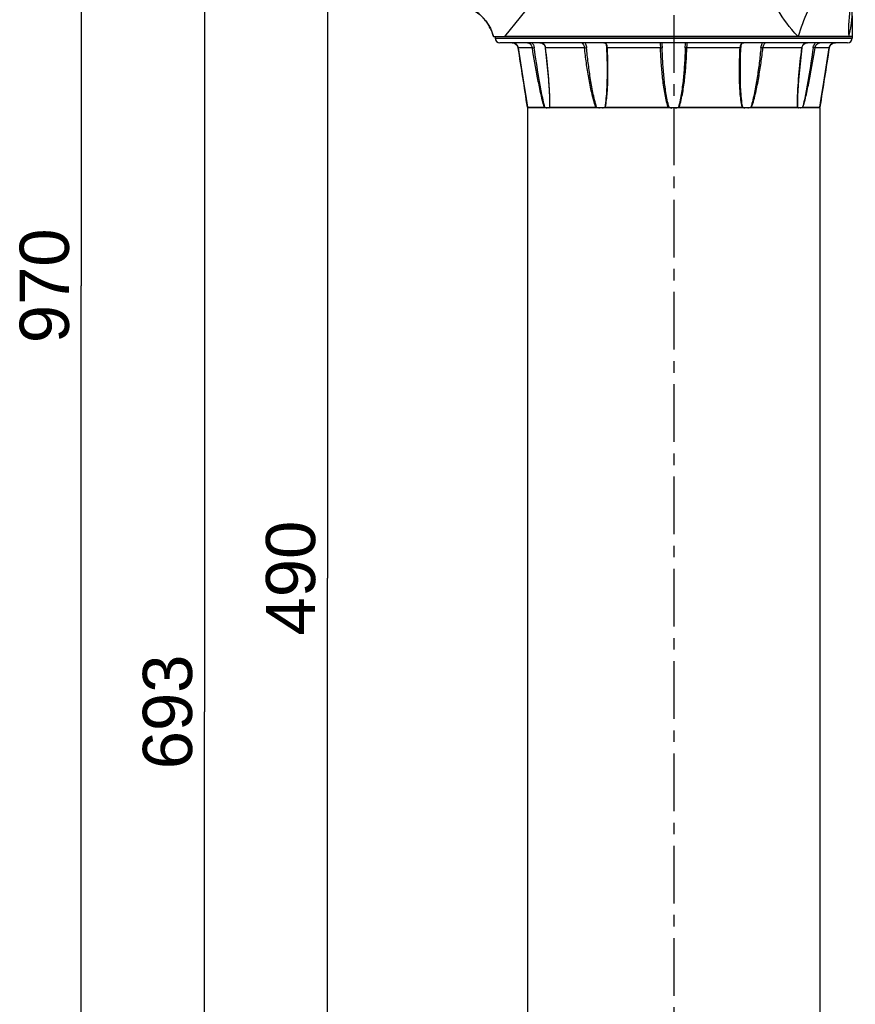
# Model space of a CAD drawing. Header units: millimetres. Extents: x 12 to 2508, y 25 to 1770.
# Tile 24 of 53: x 1242 to 1514, y 664 to 984. Entities that reach past the tile are written whole.
import ezdxf

# ---------------------------------------------------------------- set-up
doc = ezdxf.new("R2010")
doc.units = ezdxf.units.MM
doc.linetypes.add('CENTER', pattern=[0.6, 0.375, -0.075, 0.075, -0.075])
for name, color, linetype in [('ARM1_ABL4', 7, 'Continuous'), ('ARM1_PIPE_PBL5', 7, 'Continuous'), ('COVER_M_PBL14', 7, 'Continuous'), ('COVER_M_PBL25', 7, 'Continuous'), ('FLANGE_ARM1_PBL36', 7, 'Continuous'), ('FLANGE_E_PBL3', 7, 'Continuous'), ('HOLDER_M_PBL28', 7, 'Continuous'), ('HOLDER_M_PBL35', 7, 'Continuous'), ('MODULE_M_ABL1', 7, 'Continuous'), ('MODULE_M_ABL13', 7, 'Continuous'), ('new_view_6_VBL0', 7, 'Continuous')]:
    doc.layers.add(name, color=color, linetype=linetype)
doc.styles.get("Standard").update_dxf_attribs({"font": 'arial.ttf'})
doc.dimstyles.new('DIMSTYLE_4', dxfattribs={"dimtxt": 16, "dimasz": 12, "dimexe": 1, "dimexo": 0.5, "dimgap": 1, "dimtad": 1, "dimdsep": 46, "dimtxsty": 'Standard', "dimblk": '_FILLED', "dimblk1": '_FILLED', "dimblk2": '_FILLED', "dimcen": 0.09, "dimclrt": 134, "dimazin": 2, "dimtp": 0.5, "dimtm": 0.5, "dimtfac": 1, "dimtofl": 0, "dimtmove": 0, "dimatfit": 3, "dimldrblk": '_FILLED', "dimfxl": 1, "dimtolj": 1, "dimarcsym": 0})
doc.dimstyles.new('DIMSTYLE_5', dxfattribs={"dimtxt": 16, "dimasz": 12, "dimexe": 1, "dimexo": 0.5, "dimgap": 1, "dimtad": 1, "dimdsep": 46, "dimtxsty": 'Standard', "dimblk": '_FILLED', "dimblk1": '_FILLED', "dimblk2": '_FILLED', "dimcen": 0.09, "dimclrt": 134, "dimazin": 2, "dimtp": 0.8, "dimtm": 0.8, "dimtfac": 1, "dimtofl": 0, "dimtmove": 0, "dimatfit": 3, "dimldrblk": '_FILLED', "dimfxl": 1, "dimtolj": 1, "dimarcsym": 0})
doc.dimstyles.new('DIMSTYLE_6', dxfattribs={"dimtxt": 16, "dimasz": 12, "dimexe": 1, "dimexo": 0.5, "dimgap": 1, "dimtad": 1, "dimdec": 0, "dimdsep": 46, "dimtxsty": 'Standard', "dimblk": '_FILLED', "dimblk1": '_FILLED', "dimblk2": '_FILLED', "dimcen": 0.09, "dimclrt": 134, "dimazin": 2, "dimtp": 0.8, "dimtm": 0.8, "dimtfac": 1, "dimtdec": 0, "dimtofl": 0, "dimtmove": 0, "dimatfit": 3, "dimldrblk": '_FILLED', "dimfxl": 1, "dimtolj": 1, "dimarcsym": 0})

# ---------------------------------------------------------------- blocks, each defined once
blk = doc.blocks.new('_FILLED')
at = {"color": 0, "linetype": 'ByBlock'}
blk.add_solid([(0, 0), (-1, 0.2), (-1, -0.2)], dxfattribs=at)
blk = doc.blocks.new('*D11')
at = {"color": 134, "transparency": 16777216}
for p, q in [((1982.52, 822.6), (1986.52, 822.6)), ((1982.52, 822.6), (1982.52, 750.1)), ((1982.52, 677.6), (1982.52, 750.1)), ((2153.52, 677.6), (1978.52, 677.6))]:
    blk.add_line(p, q, dxfattribs=at)
at = {"color": 134, "transparency": 16777216, "xscale": 12, "yscale": 12, "zscale": 12}
for p, rotation in [((1982.52, 822.6), 90), ((1982.52, 677.6), 270)]:
    blk.add_blockref('_FILLED', p, dxfattribs=dict(at, rotation=rotation))
at = {"color": 134, "transparency": 16777216, "insert": (1962.52, 750.1), "char_height": 16, "width": 36.8, "attachment_point": 2, "rotation": 90, "line_spacing_factor": 0.9}
blk.add_mtext('145', dxfattribs=at)
blk = doc.blocks.new('*D12')
at = {"color": 134, "transparency": 16777216}
for p, q in [((1978.52, 1312.6), (2016.53, 1312.6)), ((1982.52, 1312.6), (1982.52, 1067.6)), ((1982.52, 822.6), (1982.52, 1067.6)), ((2016.34, 822.6), (1978.52, 822.6))]:
    blk.add_line(p, q, dxfattribs=at)
at = {"color": 134, "transparency": 16777216, "xscale": 12, "yscale": 12, "zscale": 12}
for p, rotation in [((1982.52, 1312.6), 90), ((1982.52, 822.6), 270)]:
    blk.add_blockref('_FILLED', p, dxfattribs=dict(at, rotation=rotation))
at = {"color": 134, "transparency": 16777216, "insert": (1962.52, 1067.6), "char_height": 16, "width": 36.8, "attachment_point": 2, "rotation": 90, "line_spacing_factor": 0.9}
blk.add_mtext('490', dxfattribs=at)
blk = doc.blocks.new('COVER_M_PBL25', base_point=(2044.27, 822.6))
at = {"layer": 'COVER_M_PBL25', "color": 7}
for p, q in [((2023.52, 880.6), (2023.92, 880.6)), ((2066.02, 764.59), (2023.92, 880.6)), ((2022.52, 879.6), (2022.52, 769.6)), ((2024.68, 878.5), (2024.78, 878.5)), ((2065.26, 766.7), (2065.45, 766.7)), ((2027.52, 764.6), (2066.02, 764.6))]:
    blk.add_line(p, q, dxfattribs=at)
at = {"layer": 'COVER_M_PBL25', "color": 2}
for p, q in [((2023.52, 880.6), (2023.52, 873.75)), ((2023.02, 847.4), (2023.02, 862.51)), ((2023.02, 782.68), (2023.02, 842.79)), ((2039.59, 822.6), (2035.85, 822.6)), ((2023.02, 782.68), (2022.52, 782.68)), ((2027.52, 778.92), (2027.52, 764.6))]:
    blk.add_line(p, q, dxfattribs=at)
at = {"layer": 'COVER_M_PBL25', "color": 7}
for centre, radius, start, end in [((2023.52, 879.6), 1, 90, 180), ((2027.52, 769.6), 5, 180, 270)]:
    blk.add_arc(centre, radius, start, end, dxfattribs=at)
at = {"layer": 'COVER_M_PBL25', "color": 2}
for points, knots in [([(2022.52, 872.87), (2022.52, 873.1), (2022.76, 873.59), (2023.27, 873.75), (2023.52, 873.75)], [0, 0, 0, 0, 0.477796, 1, 1, 1, 1]), ([(2022.79, 866.22), (2022.84, 867), (2022.97, 868.45), (2023.19, 870.96), (2023.39, 872.69), (2023.52, 873.75)], [0, 0, 0, 0, 0.309973, 0.577168, 1, 1, 1, 1]), ([(2039.59, 822.6), (2039.59, 827.93), (2038.4, 838.27), (2034.03, 852.3), (2028.83, 863.93), (2025.19, 870.78), (2023.52, 873.75)], [0, 0, 0, 0, 0.295426, 0.570897, 0.811143, 1, 1, 1, 1]), ([(2022.52, 865.87), (2022.52, 865.9), (2022.55, 866.05), (2022.69, 866.16), (2022.79, 866.22)], [0, 0, 0, 0, 0.212535, 1, 1, 1, 1]), ([(2022.52, 865.87), (2022.52, 865.59), (2022.57, 864.46), (2022.79, 863.34), (2023.02, 862.51)], [0, 0, 0, 0, 0.242082, 1, 1, 1, 1]), ([(2023.02, 862.51), (2022.96, 862.82), (2022.78, 864.05), (2022.73, 865.3), (2022.79, 866.22)], [0, 0, 0, 0, 0.25505, 1, 1, 1, 1]), ([(2023.02, 862.51), (2024.54, 859.92), (2027.65, 854.28), (2031.8, 844.96), (2035.02, 834.26), (2035.85, 826.54), (2035.85, 822.6)], [0, 0, 0, 0, 0.212602, 0.455336, 0.720849, 1, 1, 1, 1]), ([(2035.85, 822.6), (2035.85, 818.65), (2035.02, 810.93), (2031.8, 800.24), (2027.65, 790.92), (2024.54, 785.27), (2023.02, 782.68)], [0, 0, 0, 0, 0.279153, 0.544665, 0.787399, 1, 1, 1, 1]), ([(2039.59, 822.6), (2039.59, 818.37), (2038.85, 810.09), (2035.89, 798.44), (2031.97, 788.13), (2028.99, 781.83), (2027.52, 778.92)], [0, 0, 0, 0, 0.277281, 0.542462, 0.786172, 1, 1, 1, 1]), ([(2027.52, 778.92), (2026.87, 778.92), (2025.61, 779.1), (2023.97, 779.9), (2022.81, 781.13), (2022.52, 782.19), (2022.52, 782.68)], [0, 0, 0, 0, 0.281714, 0.545921, 0.783291, 1, 1, 1, 1]), ([(2027.52, 778.92), (2027.01, 779.04), (2025.14, 779.73), (2023.49, 781.29), (2023.02, 782.68)], [0, 0, 0, 0, 0.262922, 1, 1, 1, 1])]:
    blk.add_open_spline(points, degree=3, knots=knots, dxfattribs=at)
at = {"layer": 'COVER_M_PBL25', "color": 7}
for points, knots in [([(2023.02, 847.4), (2023.13, 847.6), (2023.39, 847.94), (2023.8, 848.1), (2023.98, 848.1)], [0, 0, 0, 0, 0.559951, 1, 1, 1, 1]), ([(2023.98, 848.1), (2024.43, 848.1), (2025.12, 847.39), (2025.51, 846.27), (2025.65, 845.1), (2025.51, 843.92), (2025.12, 842.81), (2024.43, 842.1), (2023.98, 842.1)], [0, 0, 0, 0, 0.188123, 0.331935, 0.500108, 0.668205, 0.811924, 1, 1, 1, 1]), ([(2023.02, 842.79), (2022.84, 843.1), (2022.67, 843.89), (2022.62, 845.1), (2022.67, 846.31), (2022.84, 847.1), (2023.02, 847.4)], [0, 0, 0, 0, 0.225535, 0.499968, 0.774416, 1, 1, 1, 1]), ([(2025.13, 843.01), (2024.82, 843.65), (2024.61, 845.09), (2024.82, 846.54), (2025.12, 847.17)], [0, 0, 0, 0, 0.499692, 1, 1, 1, 1]), ([(2023.98, 842.1), (2023.8, 842.1), (2023.39, 842.25), (2023.13, 842.59), (2023.02, 842.79)], [0, 0, 0, 0, 0.440049, 1, 1, 1, 1])]:
    blk.add_open_spline(points, degree=3, knots=knots, dxfattribs=at)
blk = doc.blocks.new('HOLDER_M_PBL28', base_point=(2088.6, 828.1))
at = {"layer": 'HOLDER_M_PBL28', "color": 7}
for p, q in [((2036.47, 891.6), (2153.02, 891.6)), ((2153.02, 884.86), (2153.02, 891.6)), ((2066.22, 764.6), (2023.97, 880.72)), ((2153.22, 764.6), (2153.22, 880.57)), ((2153.22, 764.6), (2066.22, 764.6))]:
    blk.add_line(p, q, dxfattribs=at)
at = {"layer": 'HOLDER_M_PBL28', "color": 2}
for p, q in [((2040.2, 891.6), (2095.02, 822.6)), ((2127.63, 880.8), (2095.02, 822.6)), ((2024.83, 878.36), (2095.02, 822.6)), ((2095.02, 822.6), (2153.22, 855.21))]:
    blk.add_line(p, q, dxfattribs=at)
at = {"layer": 'HOLDER_M_PBL28', "color": 7}
for points in [[(2036.47, 891.6), (2035.44, 888.9), (2033.95, 886.5), (2032.03, 884.43), (2029.76, 882.75), (2027.22, 881.53), (2024.49, 880.8), (2023.97, 880.72)], [(2153.22, 880.57), (2153.13, 881.6), (2153.04, 883.41), (2153.02, 884.86)]]:
    blk.add_lwpolyline(points, dxfattribs=at)
at = {"layer": 'HOLDER_M_PBL28', "color": 2}
for points, knots in [([(2127.63, 880.8), (2128.2, 881.81), (2130.48, 885.64), (2133.18, 889.25), (2135.48, 891.6)], [0, 0, 0, 0, 0.261659, 1, 1, 1, 1]), ([(2153.22, 862.11), (2149.08, 866.11), (2141.88, 875.34), (2137.11, 886.03), (2135.48, 891.6)], [0, 0, 0, 0, 0.498052, 1, 1, 1, 1]), ([(2153.22, 878.29), (2152.93, 879.37), (2151.94, 883.73), (2151.69, 888.25), (2151.92, 891.6)], [0, 0, 0, 0, 0.248873, 1, 1, 1, 1]), ([(2153.02, 884.86), (2153.03, 884.49), (2152.93, 886.18), (2152.85, 886.83), (2152.69, 888.22), (2152.42, 889.74), (2152.11, 891), (2151.92, 891.6)], [0, 0, 0, 0, 0.162101, 0.29688, 0.439041, 0.724926, 1, 1, 1, 1]), ([(2153.22, 855.21), (2148.22, 858.63), (2138.92, 866.49), (2131.05, 875.8), (2127.63, 880.8)], [0, 0, 0, 0, 0.499996, 1, 1, 1, 1])]:
    blk.add_open_spline(points, degree=3, knots=knots, dxfattribs=at)
blk = doc.blocks.new('*D14')
at = {"color": 134, "transparency": 16777216}
for p, q in [((2308.32, 1647.6), (1898.52, 1647.6)), ((1902.52, 1647.6), (1902.52, 1162.6)), ((1902.52, 677.6), (1902.52, 1162.6)), ((2153.52, 677.6), (1898.52, 677.6))]:
    blk.add_line(p, q, dxfattribs=at)
at = {"color": 134, "transparency": 16777216, "xscale": 12, "yscale": 12, "zscale": 12}
for p, rotation in [((1902.52, 1647.6), 90), ((1902.52, 677.6), 270)]:
    blk.add_blockref('_FILLED', p, dxfattribs=dict(at, rotation=rotation))
at = {"color": 134, "transparency": 16777216, "insert": (1882.52, 1162.6), "char_height": 16, "width": 36.8, "attachment_point": 2, "rotation": 90, "line_spacing_factor": 0.9}
blk.add_mtext('970', dxfattribs=at)
blk = doc.blocks.new('ARM1_PIPE_PBL5', base_point=(2125.267, 1338.169))
at = {"layer": 'ARM1_PIPE_PBL5', "color": 7}
for p, q in [((2047.517, 1220.396), (2047.517, 914.796)), ((2142.517, 1220.396), (2047.517, 1220.396)), ((2142.517, 1220.396), (2142.517, 914.796))]:
    blk.add_line(p, q, dxfattribs=at)
blk = doc.blocks.new('FLANGE_ARM1_PBL36', base_point=(2095.02, 1232.48))
at = {"layer": 'FLANGE_ARM1_PBL36', "color": 7}
for p, q in [((2037.02, 1243.6), (2037.02, 1243.1)), ((2153.02, 1243.6), (2040.2, 1243.6)), ((2153.02, 1243.6), (2153.02, 1243.1)), ((2151.52, 1241.6), (2038.52, 1241.6)), ((2044.13, 1240.77), (2044.13, 1240.76)), ((2044.13, 1240.76), (2044.39, 1240.24)), ((2044.47, 1239.92), (2046.25, 1228.77)), ((2091.17, 1241.59), (2091.17, 1241.59)), ((2098.87, 1241.59), (2098.87, 1241.59)), ((2145.56, 1239.92), (2145.64, 1240.25)), ((2145.64, 1240.25), (2145.91, 1240.77)), ((2147.56, 1241.6), (2147.54, 1241.6)), ((2073.37, 1232.38), (2073.37, 1232.37)), ((2116.67, 1232.37), (2116.67, 1232.37)), ((2047.5, 1220.69), (2047.5, 1220.69)), ((2047.5, 1220.69), (2052.98, 1220.69)), ((2047.67, 1220.53), (2047.56, 1220.64)), ((2047.82, 1220.4), (2047.67, 1220.53)), ((2054.7, 1222.15), (2054.7, 1222.15)), ((2054.76, 1220.69), (2069.72, 1220.69)), ((2072.8, 1220.69), (2093.24, 1220.69)), ((2096.8, 1220.69), (2117.23, 1220.69)), ((2120.32, 1220.69), (2135.28, 1220.69)), ((2137.06, 1220.69), (2142.53, 1220.69)), ((2142.36, 1220.53), (2142.21, 1220.4)), ((2142.48, 1220.64), (2142.36, 1220.53)), ((2142.53, 1220.69), (2142.53, 1220.69))]:
    blk.add_line(p, q, dxfattribs=at)
at = {"layer": 'FLANGE_ARM1_PBL36', "color": 2}
for p, q in [((2037.02, 1243.1), (2153.02, 1243.1)), ((2044.48, 1239.92), (2044.47, 1239.92)), ((2049.1, 1239.92), (2044.48, 1239.92)), ((2066.03, 1239.92), (2053.39, 1239.92)), ((2090.73, 1239.92), (2073.46, 1239.92)), ((2116.58, 1239.92), (2099.3, 1239.92)), ((2136.64, 1239.92), (2124, 1239.92)), ((2145.56, 1239.92), (2140.93, 1239.92)), ((2145.56, 1239.92), (2145.56, 1239.92)), ((2054.7, 1222.15), (2054.67, 1220.64)), ((2135.36, 1220.64), (2135.33, 1222.15))]:
    blk.add_line(p, q, dxfattribs=at)
at = {"layer": 'FLANGE_ARM1_PBL36', "color": 7}
for points in [[(2042.5, 1241.6), (2042.76, 1241.58), (2043.27, 1241.44), (2043.73, 1241.18), (2044.12, 1240.78), (2044.39, 1240.25), (2044.47, 1239.92)], [(2051.55, 1241.6), (2051.83, 1241.58), (2052.31, 1241.45), (2052.73, 1241.18), (2053.04, 1240.77), (2053.24, 1240.26), (2053.3, 1239.94)], [(2053.3, 1239.94), (2054.36, 1229.52), (2054.66, 1224.21), (2054.7, 1222.15)], [(2072.27, 1241.6), (2072.44, 1241.58), (2072.73, 1241.47), (2072.92, 1241.23), (2073.05, 1240.86), (2073.14, 1240.33), (2073.17, 1239.98)], [(2073.17, 1239.98), (2073.29, 1237.02), (2073.36, 1233.94), (2073.37, 1232.38)], [(2116.67, 1232.37), (2116.68, 1233.94), (2116.74, 1237), (2116.87, 1239.98)], [(2116.87, 1239.98), (2116.89, 1240.31), (2116.98, 1240.84), (2117.11, 1241.22), (2117.3, 1241.46), (2117.58, 1241.58), (2117.77, 1241.6)], [(2135.33, 1222.15), (2135.37, 1224.21), (2135.68, 1229.51), (2136.74, 1239.94)], [(2136.74, 1239.94), (2136.79, 1240.23), (2136.98, 1240.75), (2137.29, 1241.17), (2137.7, 1241.44), (2138.18, 1241.58), (2138.49, 1241.6)], [(2142.53, 1220.69), (2142.96, 1223.46), (2143.78, 1228.74), (2145.56, 1239.92)], [(2145.56, 1239.92), (2145.64, 1240.23), (2145.9, 1240.76), (2146.29, 1241.17), (2146.75, 1241.44), (2147.25, 1241.57), (2147.54, 1241.6)], [(2046.25, 1228.78), (2047.07, 1223.49), (2047.5, 1220.69)]]:
    blk.add_lwpolyline(points, dxfattribs=at)
for centre, radius, start, end in [((2038.52, 1243.1), 1.5, 180, 270), ((2151.52, 1243.1), 1.5, 270, 360), ((2095.01, 1224.52), 4.17, 248.6997, 261.8375), ((2095.02, 1224.52), 4.17, 278.1625, 291.3003)]:
    blk.add_arc(centre, radius, start, end, dxfattribs=at)
at = {"layer": 'FLANGE_ARM1_PBL36', "color": 2}
for centre, radius, start, end in [((150.64, 932), 1918.7, 8.65377, 9.23508), ((2050.76, 1239.61), 2.65, 6.8005, 7.7047), ((2139.28, 1239.61), 2.65, 172.2972, 173.1995), ((2138.34, 1239.86), 1.72, 110.2835, 113.4277), ((4039.39, 932), 1918.7, 170.76492, 171.34623), ((2006.87, 1222.13), 47.91, 359.8995, 0.0177), ((2183.16, 1222.13), 47.91, 179.9822, 180.1009)]:
    blk.add_arc(centre, radius, start, end, dxfattribs=at)
for points, knots in [([(2044.48, 1239.92), (2044.4, 1240.38), (2043.91, 1241.27), (2042.95, 1241.59), (2042.5, 1241.6)], [0, 0, 0, 0, 0.506657, 1, 1, 1, 1]), ([(2047.48, 1241.6), (2047.64, 1241.6), (2048.44, 1241.38), (2049, 1240.56), (2049.1, 1239.92)], [0, 0, 0, 0, 0.19553, 1, 1, 1, 1]), ([(2048.91, 1241.6), (2049.12, 1241.4), (2049.48, 1240.89), (2049.65, 1240.31), (2049.7, 1240)], [0, 0, 0, 0, 0.491301, 1, 1, 1, 1]), ([(2049.1, 1239.92), (2049.14, 1239.92), (2049.34, 1239.94), (2049.54, 1239.98), (2049.7, 1240)], [0, 0, 0, 0, 0.17123, 1, 1, 1, 1]), ([(2052.98, 1220.69), (2052.5, 1222.25), (2051.75, 1225.43), (2050.45, 1231.84), (2049.62, 1236.68), (2049.1, 1239.92)], [0, 0, 0, 0, 0.248429, 0.498839, 1, 1, 1, 1]), ([(2053.16, 1220.64), (2052.72, 1222.21), (2052.06, 1225.42), (2050.89, 1231.88), (2050.16, 1236.75), (2049.7, 1240)], [0, 0, 0, 0, 0.248785, 0.499089, 1, 1, 1, 1]), ([(2053.38, 1239.96), (2053.33, 1240.4), (2053.05, 1241.09), (2052.24, 1241.54), (2051.78, 1241.6), (2051.55, 1241.6)], [0, 0, 0, 0, 0.49358, 0.740567, 1, 1, 1, 1]), ([(2053.39, 1239.92), (2053.37, 1239.92), (2053.34, 1239.93), (2053.3, 1239.93), (2053.3, 1239.94)], [0, 0, 0, 0, 0.706396, 1, 1, 1, 1]), ([(2054.78, 1222.15), (2054.78, 1223.61), (2054.66, 1226.57), (2054.23, 1232.49), (2053.75, 1236.95), (2053.39, 1239.92)], [0, 0, 0, 0, 0.246493, 0.496325, 1, 1, 1, 1]), ([(2065.22, 1241.6), (2065.23, 1241.6), (2065.27, 1241.58), (2065.29, 1241.55), (2065.32, 1241.53)], [0, 0, 0, 0, 0.121189, 1, 1, 1, 1]), ([(2065.32, 1241.53), (2065.48, 1241.36), (2065.8, 1240.85), (2065.99, 1240.28), (2066.03, 1239.92)], [0, 0, 0, 0, 0.397429, 1, 1, 1, 1]), ([(2066.03, 1239.92), (2066.2, 1239.93), (2066.42, 1239.95), (2066.64, 1239.99), (2066.68, 1240)], [0, 0, 0, 0, 0.78053, 1, 1, 1, 1]), ([(2069.72, 1220.69), (2069.43, 1221.46), (2068.95, 1223.03), (2068.16, 1226.21), (2067.38, 1230.22), (2066.62, 1235.07), (2066.22, 1238.3), (2066.03, 1239.92)], [0, 0, 0, 0, 0.125372, 0.25071, 0.500991, 0.750755, 1, 1, 1, 1]), ([(2066.17, 1241.6), (2066.24, 1241.49), (2066.5, 1240.99), (2066.63, 1240.44), (2066.68, 1240)], [0, 0, 0, 0, 0.222114, 1, 1, 1, 1]), ([(2069.97, 1220.64), (2069.71, 1221.42), (2069.27, 1223), (2068.57, 1226.21), (2067.88, 1230.25), (2067.21, 1235.12), (2066.85, 1238.38), (2066.68, 1240)], [0, 0, 0, 0, 0.125306, 0.250636, 0.500819, 0.750616, 1, 1, 1, 1]), ([(2073.46, 1239.92), (2073.45, 1240.15), (2073.41, 1240.57), (2073.24, 1241.15), (2072.82, 1241.55), (2072.45, 1241.6), (2072.27, 1241.6)], [0, 0, 0, 0, 0.293073, 0.543792, 0.762815, 1, 1, 1, 1]), ([(2072.8, 1220.69), (2072.97, 1221.46), (2073.22, 1223.04), (2073.52, 1226.22), (2073.67, 1230.24), (2073.65, 1235.08), (2073.54, 1238.31), (2073.46, 1239.92)], [0, 0, 0, 0, 0.123156, 0.247389, 0.497298, 0.748301, 1, 1, 1, 1]), ([(2073.46, 1239.92), (2073.39, 1239.92), (2073.31, 1239.93), (2073.17, 1239.95), (2073.17, 1239.98)], [0, 0, 0, 0, 0.704835, 1, 1, 1, 1]), ([(2090.95, 1241.6), (2090.9, 1241.6), (2090.81, 1241.59), (2090.7, 1241.49), (2090.65, 1241.33), (2090.63, 1241.03), (2090.69, 1240.55), (2090.72, 1240.15), (2090.73, 1239.92)], [0, 0, 0, 0, 0.076448, 0.14552, 0.228088, 0.337151, 0.633525, 1, 1, 1, 1]), ([(2090.73, 1239.92), (2090.84, 1239.92), (2091.02, 1239.94), (2091.21, 1239.96), (2091.26, 1240)], [0, 0, 0, 0, 0.630142, 1, 1, 1, 1]), ([(2093.24, 1220.69), (2092.97, 1221.46), (2092.55, 1223.03), (2091.92, 1226.21), (2091.38, 1230.23), (2090.96, 1235.07), (2090.79, 1238.3), (2090.73, 1239.92)], [0, 0, 0, 0, 0.125137, 0.250229, 0.500265, 0.750189, 1, 1, 1, 1]), ([(2091.17, 1241.59), (2091.17, 1241.35), (2091.22, 1240.82), (2091.25, 1240.29), (2091.26, 1240)], [0, 0, 0, 0, 0.451499, 1, 1, 1, 1]), ([(2093.5, 1220.64), (2093.26, 1221.42), (2092.88, 1223), (2092.32, 1226.21), (2091.84, 1230.26), (2091.46, 1235.13), (2091.31, 1238.38), (2091.26, 1240)], [0, 0, 0, 0, 0.125111, 0.250241, 0.500231, 0.750161, 1, 1, 1, 1]), ([(2098.77, 1240), (2098.72, 1238.38), (2098.57, 1235.13), (2098.2, 1230.26), (2097.71, 1226.21), (2097.16, 1223), (2096.78, 1221.42), (2096.53, 1220.64)], [0, 0, 0, 0, 0.249839, 0.499769, 0.74976, 0.874889, 1, 1, 1, 1]), ([(2096.8, 1220.69), (2097.06, 1221.46), (2097.48, 1223.03), (2098.11, 1226.21), (2098.65, 1230.23), (2099.08, 1235.07), (2099.24, 1238.3), (2099.3, 1239.92)], [0, 0, 0, 0, 0.125137, 0.250229, 0.500265, 0.750189, 1, 1, 1, 1]), ([(2098.77, 1240), (2098.78, 1240.29), (2098.82, 1240.82), (2098.87, 1241.35), (2098.87, 1241.59)], [0, 0, 0, 0, 0.548263, 1, 1, 1, 1]), ([(2099.3, 1239.92), (2099.19, 1239.92), (2099.02, 1239.94), (2098.83, 1239.96), (2098.77, 1240)], [0, 0, 0, 0, 0.630132, 1, 1, 1, 1]), ([(2099.3, 1239.92), (2099.31, 1240.15), (2099.35, 1240.55), (2099.4, 1241.03), (2099.39, 1241.33), (2099.34, 1241.49), (2099.23, 1241.59), (2099.13, 1241.6), (2099.09, 1241.6)], [0, 0, 0, 0, 0.366493, 0.662858, 0.771917, 0.85448, 0.923552, 1, 1, 1, 1]), ([(2117.23, 1220.69), (2117.06, 1221.46), (2116.82, 1223.04), (2116.52, 1226.22), (2116.37, 1230.24), (2116.38, 1235.08), (2116.5, 1238.31), (2116.58, 1239.92)], [0, 0, 0, 0, 0.123156, 0.247389, 0.497298, 0.748301, 1, 1, 1, 1]), ([(2117.52, 1241.58), (2117.37, 1241.55), (2117.06, 1241.44), (2116.75, 1241.04), (2116.62, 1240.51), (2116.59, 1240.13), (2116.58, 1239.92)], [0, 0, 0, 0, 0.225201, 0.448079, 0.705623, 1, 1, 1, 1]), ([(2116.58, 1239.92), (2116.65, 1239.92), (2116.72, 1239.93), (2116.86, 1239.95), (2116.87, 1239.98)], [0, 0, 0, 0, 0.704858, 1, 1, 1, 1]), ([(2123.35, 1240), (2123.19, 1238.38), (2122.83, 1235.12), (2122.16, 1230.25), (2121.46, 1226.21), (2120.76, 1223), (2120.33, 1221.42), (2120.06, 1220.64)], [0, 0, 0, 0, 0.249384, 0.499181, 0.749364, 0.874694, 1, 1, 1, 1]), ([(2120.32, 1220.69), (2120.61, 1221.46), (2121.09, 1223.03), (2121.88, 1226.21), (2122.66, 1230.22), (2123.41, 1235.07), (2123.82, 1238.3), (2124, 1239.92)], [0, 0, 0, 0, 0.125372, 0.25071, 0.500991, 0.750755, 1, 1, 1, 1]), ([(2123.35, 1240), (2123.37, 1240.16), (2123.45, 1240.72), (2123.66, 1241.26), (2123.87, 1241.62)], [0, 0, 0, 0, 0.271527, 1, 1, 1, 1]), ([(2124, 1239.92), (2123.83, 1239.93), (2123.61, 1239.95), (2123.4, 1239.99), (2123.35, 1240)], [0, 0, 0, 0, 0.780524, 1, 1, 1, 1]), ([(2124, 1239.92), (2124.03, 1240.15), (2124.13, 1240.58), (2124.36, 1241.05), (2124.55, 1241.33), (2124.66, 1241.48), (2124.75, 1241.55), (2124.79, 1241.6), (2124.81, 1241.6)], [0, 0, 0, 0, 0.366185, 0.686172, 0.813756, 0.910545, 0.972498, 1, 1, 1, 1]), ([(2135.25, 1222.15), (2135.25, 1223.61), (2135.37, 1226.57), (2135.8, 1232.49), (2136.28, 1236.95), (2136.64, 1239.92)], [0, 0, 0, 0, 0.246493, 0.496325, 1, 1, 1, 1]), ([(2136.64, 1239.92), (2136.67, 1239.92), (2136.69, 1239.93), (2136.73, 1239.93), (2136.74, 1239.94)], [0, 0, 0, 0, 0.706367, 1, 1, 1, 1]), ([(2137.66, 1241.44), (2137.38, 1241.32), (2136.88, 1240.89), (2136.69, 1240.28), (2136.65, 1239.96)], [0, 0, 0, 0, 0.490112, 1, 1, 1, 1]), ([(2140.34, 1240), (2139.88, 1236.75), (2139.14, 1231.88), (2137.98, 1225.42), (2137.31, 1222.21), (2136.88, 1220.64)], [0, 0, 0, 0, 0.500911, 0.751215, 1, 1, 1, 1]), ([(2137.06, 1220.69), (2137.53, 1222.25), (2138.28, 1225.43), (2139.59, 1231.84), (2140.42, 1236.68), (2140.93, 1239.92)], [0, 0, 0, 0, 0.248429, 0.498839, 1, 1, 1, 1]), ([(2140.34, 1240), (2140.36, 1240.16), (2140.49, 1240.75), (2140.81, 1241.3), (2141.14, 1241.62)], [0, 0, 0, 0, 0.256927, 1, 1, 1, 1]), ([(2140.93, 1239.92), (2140.9, 1239.92), (2140.7, 1239.94), (2140.5, 1239.98), (2140.34, 1240)], [0, 0, 0, 0, 0.171226, 1, 1, 1, 1]), ([(2140.93, 1239.92), (2140.97, 1240.16), (2141.16, 1240.71), (2141.72, 1241.35), (2142.3, 1241.6), (2142.55, 1241.6)], [0, 0, 0, 0, 0.288276, 0.693694, 1, 1, 1, 1]), ([(2147.54, 1241.6), (2147.08, 1241.59), (2146.13, 1241.27), (2145.63, 1240.38), (2145.56, 1239.92)], [0, 0, 0, 0, 0.49337, 1, 1, 1, 1]), ([(2073.37, 1232.37), (2073.37, 1230.4), (2073.31, 1227.45), (2073.04, 1223.53), (2072.8, 1221.59), (2072.6, 1220.64)], [0, 0, 0, 0, 0.502059, 0.751992, 1, 1, 1, 1]), ([(2117.43, 1220.64), (2117.24, 1221.59), (2117, 1223.53), (2116.72, 1227.45), (2116.67, 1230.4), (2116.67, 1232.37)], [0, 0, 0, 0, 0.248007, 0.497941, 1, 1, 1, 1])]:
    blk.add_open_spline(points, degree=3, knots=knots, dxfattribs=at)
for points in [[(2117.76, 1241.6), (2117.68, 1241.6), (2117.6, 1241.59), (2117.52, 1241.58)], [(2138.07, 1241.56), (2137.96, 1241.54), (2137.85, 1241.51), (2137.75, 1241.47)], [(2138.48, 1241.6), (2138.35, 1241.6), (2138.21, 1241.59), (2138.07, 1241.56)], [(2054.76, 1220.69), (2054.78, 1221.14), (2054.78, 1221.6), (2054.78, 1222.05)], [(2135.28, 1220.69), (2135.26, 1221.14), (2135.25, 1221.6), (2135.25, 1222.05)]]:
    blk.add_open_spline(points, degree=3, dxfattribs=at)
at = {"layer": 'FLANGE_ARM1_PBL36', "color": 7}
for points, knots in [([(2047.5, 1220.69), (2047.5, 1220.68), (2047.53, 1220.67), (2047.54, 1220.65), (2047.56, 1220.64)], [0, 0, 0, 0, 0.301878, 1, 1, 1, 1]), ([(2053.16, 1220.64), (2053.14, 1220.65), (2053.08, 1220.67), (2053.02, 1220.69), (2052.98, 1220.69)], [0, 0, 0, 0, 0.296314, 1, 1, 1, 1]), ([(2053.16, 1220.64), (2053.22, 1220.61), (2053.44, 1220.52), (2053.67, 1220.44), (2053.85, 1220.4)], [0, 0, 0, 0, 0.273436, 1, 1, 1, 1]), ([(2054.44, 1220.4), (2054.47, 1220.41), (2054.57, 1220.46), (2054.65, 1220.56), (2054.67, 1220.64)], [0, 0, 0, 0, 0.266172, 1, 1, 1, 1]), ([(2054.76, 1220.69), (2054.75, 1220.69), (2054.71, 1220.69), (2054.68, 1220.66), (2054.67, 1220.64)], [0, 0, 0, 0, 0.313845, 1, 1, 1, 1]), ([(2069.97, 1220.64), (2070.2, 1220.56), (2070.51, 1220.47), (2070.83, 1220.41), (2070.9, 1220.4)], [0, 0, 0, 0, 0.756175, 1, 1, 1, 1]), ([(2071.93, 1220.4), (2072, 1220.41), (2072.23, 1220.46), (2072.45, 1220.55), (2072.6, 1220.64)], [0, 0, 0, 0, 0.267606, 1, 1, 1, 1]), ([(2072.8, 1220.69), (2072.78, 1220.69), (2072.71, 1220.69), (2072.64, 1220.66), (2072.6, 1220.64)], [0, 0, 0, 0, 0.281313, 1, 1, 1, 1]), ([(2117.43, 1220.64), (2117.39, 1220.66), (2117.32, 1220.69), (2117.25, 1220.69), (2117.23, 1220.69)], [0, 0, 0, 0, 0.718688, 1, 1, 1, 1]), ([(2117.43, 1220.64), (2117.48, 1220.61), (2117.69, 1220.5), (2117.92, 1220.43), (2118.1, 1220.4)], [0, 0, 0, 0, 0.234267, 1, 1, 1, 1]), ([(2119.13, 1220.4), (2119.21, 1220.41), (2119.52, 1220.47), (2119.83, 1220.56), (2120.06, 1220.64)], [0, 0, 0, 0, 0.243825, 1, 1, 1, 1]), ([(2135.36, 1220.64), (2135.35, 1220.66), (2135.32, 1220.69), (2135.29, 1220.69), (2135.28, 1220.69)], [0, 0, 0, 0, 0.686157, 1, 1, 1, 1]), ([(2135.36, 1220.64), (2135.39, 1220.56), (2135.46, 1220.46), (2135.56, 1220.41), (2135.59, 1220.4)], [0, 0, 0, 0, 0.733827, 1, 1, 1, 1]), ([(2136.19, 1220.4), (2136.24, 1220.41), (2136.48, 1220.47), (2136.71, 1220.56), (2136.88, 1220.64)], [0, 0, 0, 0, 0.225245, 1, 1, 1, 1]), ([(2137.06, 1220.69), (2137.04, 1220.69), (2136.98, 1220.68), (2136.92, 1220.66), (2136.88, 1220.64)], [0, 0, 0, 0, 0.196351, 1, 1, 1, 1]), ([(2142.48, 1220.64), (2142.49, 1220.65), (2142.51, 1220.67), (2142.53, 1220.68), (2142.53, 1220.69)], [0, 0, 0, 0, 0.698139, 1, 1, 1, 1])]:
    blk.add_open_spline(points, degree=3, knots=knots, dxfattribs=at)
for points in [[(2069.97, 1220.64), (2069.89, 1220.67), (2069.8, 1220.69), (2069.72, 1220.69)], [(2093.5, 1220.64), (2093.42, 1220.67), (2093.33, 1220.69), (2093.24, 1220.69)], [(2096.8, 1220.69), (2096.71, 1220.69), (2096.62, 1220.67), (2096.53, 1220.64)], [(2120.32, 1220.69), (2120.23, 1220.69), (2120.14, 1220.67), (2120.06, 1220.64)]]:
    blk.add_open_spline(points, degree=3, dxfattribs=at)
blk = doc.blocks.new('ARM1_ABL4', base_point=(2125.27, 1326.07))
at = {"layer": 'ARM1_PIPE_PBL5'}
blk.add_blockref('ARM1_PIPE_PBL5', (2125.27, 1338.17), dxfattribs=at)
at = {"layer": 'FLANGE_ARM1_PBL36'}
blk.add_blockref('FLANGE_ARM1_PBL36', (2095.02, 1232.48), dxfattribs=at)
blk = doc.blocks.new('*D21')
at = {"color": 134, "transparency": 16777216}
for p, q in [((2025.52, 1370.6), (1938.52, 1370.6)), ((1942.52, 1370.6), (1942.52, 1024.1)), ((1942.52, 677.6), (1942.52, 1024.1)), ((2153.52, 677.6), (1938.52, 677.6))]:
    blk.add_line(p, q, dxfattribs=at)
at = {"color": 134, "transparency": 16777216, "xscale": 12, "yscale": 12, "zscale": 12}
for p, rotation in [((1942.52, 1370.6), 90), ((1942.52, 677.6), 270)]:
    blk.add_blockref('_FILLED', p, dxfattribs=dict(at, rotation=rotation))
at = {"color": 134, "transparency": 16777216, "insert": (1922.52, 1024.1), "char_height": 16, "width": 36.8, "attachment_point": 2, "rotation": 90, "line_spacing_factor": 0.9}
blk.add_mtext('693', dxfattribs=at)
blk = doc.blocks.new('HOLDER_M_PBL35', base_point=(2088.6, 1307.1))
at = {"layer": 'HOLDER_M_PBL35', "color": 7}
for p, q in [((2023.97, 1254.47), (2066.22, 1370.6)), ((2153.22, 1370.6), (2066.22, 1370.6)), ((2153.22, 1254.62), (2153.22, 1370.6)), ((2153.02, 1250.33), (2153.02, 1243.6)), ((2036.47, 1243.6), (2153.02, 1243.6))]:
    blk.add_line(p, q, dxfattribs=at)
at = {"layer": 'HOLDER_M_PBL35', "color": 2}
for p, q in [((2095.02, 1312.6), (2024.83, 1256.83)), ((2040.2, 1243.6), (2095.02, 1312.6)), ((2095.02, 1312.6), (2127.63, 1254.4)), ((2153.22, 1279.98), (2095.02, 1312.6))]:
    blk.add_line(p, q, dxfattribs=at)
at = {"layer": 'HOLDER_M_PBL35', "color": 7}
for points in [[(2153.02, 1250.33), (2153.04, 1251.78), (2153.13, 1253.59), (2153.22, 1254.62)], [(2023.97, 1254.47), (2024.49, 1254.39), (2027.22, 1253.67), (2029.76, 1252.44), (2032.03, 1250.76), (2033.95, 1248.69), (2035.44, 1246.29), (2036.47, 1243.6)]]:
    blk.add_lwpolyline(points, dxfattribs=at)
at = {"layer": 'HOLDER_M_PBL35', "color": 2}
for centre, radius, start, end in [((2022.01, 1239.58), 15.02, 75.4846, 82.5081), ((2022.02, 1239.59), 15, 70.5411, 75.4889), ((2022.02, 1239.59), 15, 64.8519, 70.5335), ((2022.02, 1239.6), 15, 59.6609, 64.8517), ((2022, 1239.58), 15.03, 53.7221, 59.6549), ((2022.02, 1239.6), 14.99, 48.74, 53.7226), ((2022, 1239.58), 15.02, 42.1857, 48.7315), ((2022.02, 1239.59), 15, 37.7356, 42.1862), ((2022, 1239.59), 15.02, 29.9503, 37.7276), ((2022.04, 1239.61), 14.97, 26.6779, 29.9475), ((2021.98, 1239.58), 15.04, 15.6821, 26.6662), ((2022.11, 1239.62), 14.91, 15.4656, 15.6672)]:
    blk.add_arc(centre, radius, start, end, dxfattribs=at)
for points, knots in [([(2153.22, 1279.98), (2148.22, 1276.56), (2138.92, 1268.7), (2131.05, 1259.39), (2127.63, 1254.4)], [0, 0, 0, 0, 0.499996, 1, 1, 1, 1]), ([(2153.22, 1273.09), (2149.08, 1269.08), (2141.88, 1259.85), (2137.11, 1249.17), (2135.48, 1243.6)], [0, 0, 0, 0, 0.498053, 1, 1, 1, 1]), ([(2153.22, 1256.9), (2152.93, 1255.83), (2151.94, 1251.47), (2151.69, 1246.94), (2151.92, 1243.6)], [0, 0, 0, 0, 0.248874, 1, 1, 1, 1]), ([(2135.48, 1243.6), (2134.74, 1244.35), (2131.76, 1247.67), (2129.3, 1251.43), (2127.63, 1254.4)], [0, 0, 0, 0, 0.236441, 1, 1, 1, 1]), ([(2151.92, 1243.6), (2152.3, 1244.82), (2152.68, 1246.7), (2152.91, 1248.97), (2153, 1249.96), (2153.02, 1250.33)], [0, 0, 0, 0, 0.560649, 0.837663, 1, 1, 1, 1])]:
    blk.add_open_spline(points, degree=3, knots=knots, dxfattribs=at)
blk = doc.blocks.new('MODULE_M_ABL1', base_point=(2002.822, 995.096))
at = {"layer": 'COVER_M_PBL25'}
blk.add_blockref('COVER_M_PBL25', (2044.269, 822.596), dxfattribs=at)
at = {"layer": 'HOLDER_M_PBL28'}
blk.add_blockref('HOLDER_M_PBL28', (2088.595, 828.096), dxfattribs=at)
at = {"layer": 'MODULE_M_ABL1', "color": 134}
for base, p1, p2, angle, dimstyle, picture, middle in [((1982.517, 1312.596), (2016.836, 822.596), (2017.029, 1312.596), 90, 'DIMSTYLE_5', '*D12', (1982.517, 1067.125)), ((1982.517, 677.596), (1987.017, 822.596), (2154.017, 677.596), 270, 'DIMSTYLE_4', '*D11', (1982.517, 750.217))]:
    dim = blk.add_linear_dim(base=base, p1=p1, p2=p2, angle=angle, dimstyle=dimstyle, dxfattribs=at)
    dim.commit()
    dim.dimension.update_dxf_attribs({"geometry": picture, "text_midpoint": middle, "dimtype": 128})
blk = doc.blocks.new('FLANGE_E_PBL3', base_point=(2209.2845, 1219.5689))
at = {"layer": 'FLANGE_E_PBL3', "color": 134}
dim = blk.add_linear_dim(base=(1902.5174, 677.5964), p1=(2308.8174, 1647.5964), p2=(2154.0174, 677.5964), angle=270, dimstyle='DIMSTYLE_6', dxfattribs=at)
dim.commit()
dim.dimension.update_dxf_attribs({"geometry": '*D14', "text_midpoint": (1902.5174, 1162.599), "dimtype": 128})
blk = doc.blocks.new('COVER_M_PBL14', base_point=(2039.017, 1024.1))
at = {"layer": 'COVER_M_PBL14', "color": 7}
for p, q in [((2023.915, 1254.59), (2066.02, 1370.603)), ((2027.517, 1370.596), (2066.017, 1370.596)), ((2065.255, 1368.496), (2065.453, 1368.496)), ((2022.517, 1365.596), (2022.517, 1255.596)), ((2023.517, 1254.596), (2023.917, 1254.596)), ((2024.68, 1256.696), (2024.781, 1256.696))]:
    blk.add_line(p, q, dxfattribs=at)
at = {"layer": 'COVER_M_PBL14', "color": 2}
for p, q in [((2027.517, 1370.596), (2027.517, 1356.274)), ((2023.017, 1352.509), (2022.517, 1352.509)), ((2023.017, 1292.402), (2023.017, 1352.509)), ((2039.592, 1312.596), (2035.847, 1312.596)), ((2023.017, 1272.684), (2023.017, 1287.791)), ((2023.517, 1261.443), (2023.517, 1254.596))]:
    blk.add_line(p, q, dxfattribs=at)
at = {"layer": 'COVER_M_PBL14', "color": 7}
for centre, radius, start, end in [((2027.517, 1365.596), 5, 90, 180), ((2023.517, 1255.596), 1, 180, 270)]:
    blk.add_arc(centre, radius, start, end, dxfattribs=at)
at = {"layer": 'COVER_M_PBL14', "color": 2}
for points, knots in [([(2027.517, 1356.274), (2026.872, 1356.274), (2025.614, 1356.093), (2023.97, 1355.296), (2022.812, 1354.06), (2022.517, 1353.006), (2022.517, 1352.509)], [0, 0, 0, 0, 0.2814651, 0.5456221, 0.783188, 1, 1, 1, 1]), ([(2023.019, 1352.509), (2023.17, 1352.95), (2024.139, 1354.725), (2026.026, 1355.915), (2027.517, 1356.274)], [0, 0, 0, 0, 0.2329214, 1, 1, 1, 1]), ([(2027.517, 1356.274), (2028.99, 1353.367), (2031.969, 1347.059), (2035.891, 1336.751), (2038.845, 1325.105), (2039.592, 1316.822), (2039.592, 1312.596)], [0, 0, 0, 0, 0.2138176, 0.4574984, 0.7226933, 1, 1, 1, 1]), ([(2023.017, 1352.509), (2024.542, 1349.92), (2027.647, 1344.278), (2031.804, 1334.957), (2035.016, 1324.259), (2035.847, 1316.542), (2035.847, 1312.596)], [0, 0, 0, 0, 0.2126028, 0.4553361, 0.7208497, 1, 1, 1, 1]), ([(2035.847, 1312.596), (2035.847, 1308.651), (2035.016, 1300.934), (2031.804, 1290.235), (2027.647, 1280.915), (2024.542, 1275.273), (2023.017, 1272.684)], [0, 0, 0, 0, 0.2791523, 0.544664, 0.7873965, 1, 1, 1, 1]), ([(2039.592, 1312.596), (2039.592, 1307.261), (2038.401, 1296.924), (2034.025, 1282.891), (2028.83, 1271.258), (2025.188, 1264.415), (2023.517, 1261.443)], [0, 0, 0, 0, 0.2954292, 0.5709381, 0.8111568, 1, 1, 1, 1]), ([(2023.017, 1272.684), (2022.94, 1272.402), (2022.668, 1271.302), (2022.517, 1270.167), (2022.517, 1269.326)], [0, 0, 0, 0, 0.2582822, 1, 1, 1, 1]), ([(2022.793, 1268.976), (2022.773, 1269.279), (2022.73, 1270.519), (2022.855, 1271.762), (2023.017, 1272.684)], [0, 0, 0, 0, 0.2450797, 1, 1, 1, 1]), ([(2022.517, 1269.326), (2022.517, 1269.293), (2022.548, 1269.139), (2022.687, 1269.032), (2022.793, 1268.976)], [0, 0, 0, 0, 0.2125397, 1, 1, 1, 1]), ([(2023.517, 1261.443), (2023.386, 1262.501), (2023.19, 1264.231), (2022.972, 1266.744), (2022.836, 1268.195), (2022.793, 1268.976)], [0, 0, 0, 0, 0.4228168, 0.689972, 1, 1, 1, 1]), ([(2023.517, 1261.443), (2023.266, 1261.443), (2022.762, 1261.604), (2022.517, 1262.095), (2022.517, 1262.325)], [0, 0, 0, 0, 0.5220538, 1, 1, 1, 1])]:
    blk.add_open_spline(points, degree=3, knots=knots, dxfattribs=at)
at = {"layer": 'COVER_M_PBL14', "color": 7}
for points, knots in [([(2023.017, 1292.402), (2023.133, 1292.6), (2023.386, 1292.938), (2023.797, 1293.096), (2023.977, 1293.096)], [0, 0, 0, 0, 0.5599518, 1, 1, 1, 1]), ([(2023.977, 1287.096), (2024.433, 1287.096), (2025.121, 1287.807), (2025.507, 1288.925), (2025.653, 1290.097), (2025.506, 1291.269), (2025.12, 1292.386), (2024.433, 1293.096), (2023.977, 1293.096)], [0, 0, 0, 0, 0.1881576, 0.3319565, 0.50012, 0.6681946, 0.8119081, 1, 1, 1, 1]), ([(2023.017, 1287.791), (2022.84, 1288.096), (2022.669, 1288.887), (2022.623, 1290.096), (2022.669, 1291.306), (2022.839, 1292.096), (2023.017, 1292.402)], [0, 0, 0, 0, 0.2255346, 0.4999679, 0.7744157, 1, 1, 1, 1]), ([(2025.123, 1288.022), (2024.82, 1288.661), (2024.611, 1290.103), (2024.823, 1291.545), (2025.128, 1292.182)], [0, 0, 0, 0, 0.5005096, 1, 1, 1, 1]), ([(2023.977, 1287.096), (2023.797, 1287.096), (2023.386, 1287.255), (2023.133, 1287.593), (2023.017, 1287.791)], [0, 0, 0, 0, 0.4400497, 1, 1, 1, 1])]:
    blk.add_open_spline(points, degree=3, knots=knots, dxfattribs=at)
at = {"layer": 'COVER_M_PBL14', "color": 134}
dim = blk.add_linear_dim(base=(1942.517, 677.596), p1=(2026.017, 1370.596), p2=(2154.017, 677.596), angle=270, dimstyle='DIMSTYLE_5', dxfattribs=at)
dim.commit()
dim.dimension.update_dxf_attribs({"geometry": '*D21', "text_midpoint": (1942.517, 1023.832), "dimtype": 128})
blk = doc.blocks.new('MODULE_M_ABL13', base_point=(2039.02, 1024.1))
at = {"layer": 'COVER_M_PBL14'}
blk.add_blockref('COVER_M_PBL14', (2039.02, 1024.1), dxfattribs=at)
at = {"layer": 'HOLDER_M_PBL35'}
blk.add_blockref('HOLDER_M_PBL35', (2088.6, 1307.1), dxfattribs=at)
blk = doc.blocks.new('NEW_VIEW_6_VBL0', base_point=(2193.09, 1219.57))
at = {"layer": 'ARM1_ABL4'}
blk.add_blockref('ARM1_ABL4', (2125.27, 1326.07), dxfattribs=at)
at = {"layer": 'FLANGE_E_PBL3'}
blk.add_blockref('FLANGE_E_PBL3', (2209.28, 1219.57), dxfattribs=at)
at = {"layer": 'MODULE_M_ABL1'}
blk.add_blockref('MODULE_M_ABL1', (2002.82, 995.1), dxfattribs=at)
at = {"layer": 'MODULE_M_ABL13'}
blk.add_blockref('MODULE_M_ABL13', (2039.02, 1024.1), dxfattribs=at)

msp = doc.modelspace()

# ---------------------------------------------------------------- linework, layer by layer
at = {"color": 1, "linetype": 'CENTER', "ltscale": 50}
msp.add_line((1455, 1105.55), (1455, 499.55), dxfattribs=at)

# ---------------------------------------------------------------- block references
at = {"layer": 'new_view_6_VBL0'}
msp.add_blockref('NEW_VIEW_6_VBL0', (1553.07, 954.52), dxfattribs=at)

doc.saveas('drawing.dxf')
